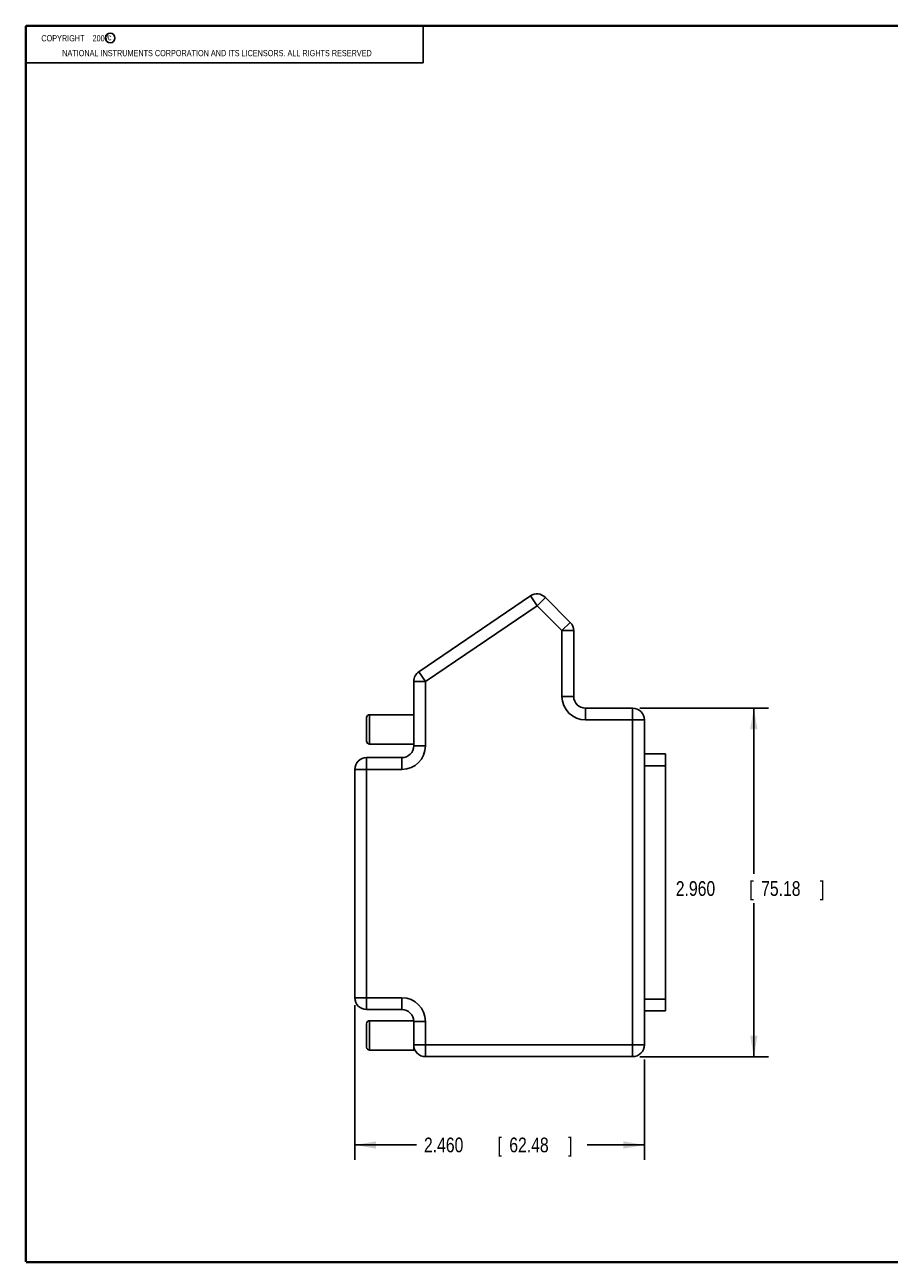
# Model space of a CAD drawing. Header units: inches. Extents: x 0.2 to 16.8, y 0.1 to 10.8.
# Tile 1 of 10: x 0.2 to 7.6, y 0.2 to 10.8. Entities that reach past the tile are written whole.
import ezdxf

# ---------------------------------------------------------------- set-up
doc = ezdxf.new("R2010")
doc.units = ezdxf.units.IN
doc.header["$LTSCALE"] = 0.935
doc.header["$MEASUREMENT"] = 0
doc.layers.get('0').update_dxf_attribs({"linetype": 'CONTINUOUS'})
doc.layers.add('DIMENSIONS', color=7, linetype='CONTINUOUS')
doc.styles.get("Standard").update_dxf_attribs({"font": 'txt', "width": 0.8})
doc.dimstyles.new('DIMSTYLE_1', dxfattribs={"dimtxt": 0.125, "dimasz": 0.18, "dimexe": 0.18, "dimexo": 0.0625, "dimgap": 0.09, "dimtad": 0, "dimtih": 1, "dimtoh": 1, "dimdec": 3, "dimzin": 4, "dimdsep": 46, "dimtxsty": 'STANDARD', "dimblk": '_FILLED', "dimblk1": '_FILLED', "dimblk2": '_FILLED', "dimcen": 0.09, "dimadec": 0, "dimazin": 0, "dimtp": 0.01, "dimtm": 0.01, "dimtfac": 1, "dimtdec": 3, "dimtofl": 0, "dimtmove": 0, "dimatfit": 3, "dimldrblk": '_FILLED', "dimfxl": 1, "dimtolj": 1, "dimtzin": 4, "dimarcsym": 0})

# ---------------------------------------------------------------- blocks, each defined once
blk = doc.blocks.new('_FILLED')
at = {"color": 0, "linetype": 'BYBLOCK'}
blk.add_solid([(0, 0), (-1, 0.174), (-1, -0.174)], dxfattribs=at)
blk = doc.blocks.new('*D0')
at = {"layer": 'DIMENSIONS', "color": 2, "linetype": 'CONTINUOUS'}
for p, q in [((3.045, 2.441), (3.045, 1.128)), ((5.505, 1.98), (5.505, 1.128)), ((3.045, 1.253), (3.569, 1.253)), ((5.505, 1.253), (5.019, 1.253))]:
    blk.add_line(p, q, dxfattribs=at)
at = {"layer": 'DIMENSIONS', "color": 2, "linetype": 'CONTINUOUS', "xscale": 0.18, "yscale": 0.18, "zscale": 0.18, "rotation": 180}
blk.add_blockref('_FILLED', (3.045, 1.253), dxfattribs=at)
at = {"layer": 'DIMENSIONS', "color": 2, "linetype": 'CONTINUOUS', "xscale": 0.18, "yscale": 0.18, "zscale": 0.18}
blk.add_blockref('_FILLED', (5.505, 1.253), dxfattribs=at)
at = {"layer": 'DIMENSIONS', "color": 2, "linetype": 'CONTINUOUS', "width": 0.8}
for s, p in [('2.460', (3.632, 1.191)), ('[', (4.257, 1.191)), ('62.48', (4.357, 1.191)), (']', (4.857, 1.191))]:
    blk.add_text(s, height=0.125, dxfattribs=at).set_placement(p)
blk = doc.blocks.new('*D3')
at = {"layer": 'DIMENSIONS', "color": 2, "linetype": 'CONTINUOUS'}
for p, q in [((5.467, 4.963), (6.56, 4.963)), ((6.435, 4.963), (6.435, 3.556)), ((6.435, 2.003), (6.435, 3.306)), ((5.467, 2.003), (6.56, 2.003))]:
    blk.add_line(p, q, dxfattribs=at)
at = {"layer": 'DIMENSIONS', "color": 2, "linetype": 'CONTINUOUS', "xscale": 0.18, "yscale": 0.18, "zscale": 0.18}
for p, rotation in [((6.435, 4.963), 90), ((6.435, 2.003), 270)]:
    blk.add_blockref('_FILLED', p, dxfattribs=dict(at, rotation=rotation))
at = {"layer": 'DIMENSIONS', "color": 2, "linetype": 'CONTINUOUS', "width": 0.8}
for s, p in [('2.960', (5.772, 3.369)), ('[', (6.397, 3.369)), ('75.18', (6.497, 3.369)), (']', (6.997, 3.369))]:
    blk.add_text(s, height=0.125, dxfattribs=at).set_placement(p)

msp = doc.modelspace()

# ---------------------------------------------------------------- linework, layer by layer
at = {"color": 2, "linetype": 'CONTINUOUS'}
for p, q in [((0.25, 10.7586), (3.625, 10.7586)), ((0.25, 10.7586), (0.25, 10.4456)), ((3.625, 10.7586), (3.625, 10.4456)), ((0.25, 10.4456), (3.625, 10.4456))]:
    msp.add_line(p, q, dxfattribs=at)
at = {"color": 7, "linetype": 'CONTINUOUS'}
for p, q in [((4.5365, 5.9168), (3.5887, 5.2731)), ((4.5927, 5.8341), (4.5365, 5.9168)), ((4.6634, 5.9048), (4.5927, 5.8341)), ((4.8756, 5.6926), (4.6634, 5.9048)), ((4.5927, 5.8341), (3.6449, 5.1903)), ((4.8049, 5.6219), (4.5927, 5.8341)), ((4.8049, 5.6219), (4.8756, 5.6926)), ((4.8049, 5.0633), (4.8049, 5.6219)), ((4.9049, 5.6219), (4.8049, 5.6219)), ((4.9049, 5.0633), (4.9049, 5.6219)), ((3.5887, 5.2731), (3.6449, 5.1903)), ((3.5449, 5.1903), (3.5449, 4.6433)), ((3.6449, 5.1903), (3.5449, 5.1903)), ((3.6449, 5.1903), (3.6449, 4.6433)), ((4.8049, 5.0633), (4.9049, 5.0633)), ((5.0049, 4.9633), (5.0049, 4.8633)), ((5.4049, 4.9633), (5.0049, 4.9633)), ((5.4049, 2.0033), (5.4049, 4.9633)), ((3.1449, 4.6833), (3.1449, 4.8833)), ((3.1699, 4.6583), (3.1699, 4.9083)), ((3.5449, 4.9083), (3.1699, 4.9083)), ((5.5049, 4.8633), (5.0049, 4.8633)), ((5.5049, 2.1033), (5.5049, 4.8633)), ((3.5449, 4.6583), (3.1699, 4.6583)), ((3.5449, 4.6433), (3.6449, 4.6433)), ((3.1449, 4.5433), (3.1449, 2.4033)), ((3.4449, 4.5433), (3.1449, 4.5433)), ((3.4449, 4.4433), (3.4449, 4.5433)), ((5.5049, 4.5743), (5.6849, 4.5743)), ((5.6849, 4.5743), (5.6849, 2.3923)), ((3.0449, 4.4433), (3.0449, 2.5033)), ((3.4449, 4.4433), (3.0449, 4.4433)), ((5.5049, 4.4743), (5.6849, 4.4743)), ((3.0449, 2.5033), (3.4449, 2.5033)), ((3.4449, 2.4033), (3.4449, 2.5033)), ((5.5049, 2.4923), (5.6849, 2.4923)), ((3.1449, 2.4033), (3.4449, 2.4033)), ((5.5049, 2.3923), (5.6849, 2.3923)), ((3.1449, 2.0833), (3.1449, 2.2833)), ((3.5448, 2.3083), (3.1699, 2.3083)), ((3.1699, 2.0583), (3.1699, 2.3083)), ((3.6449, 2.3033), (3.5449, 2.3033)), ((3.5449, 2.0583), (3.5449, 2.3033)), ((3.6449, 2.3033), (3.6449, 2.0033)), ((3.5449, 2.0583), (3.1699, 2.0583)), ((3.5449, 2.1033), (5.5049, 2.1033)), ((3.6449, 2.0033), (5.4049, 2.0033))]:
    msp.add_line(p, q, dxfattribs=at)
at = {"color": 7, "linetype": 'CONTINUOUS', "const_width": 0.02}
for points in [[(0.25, 10.7586), (0.25, 0.2586)], [(16.75, 10.7586), (0.25, 10.7586)], [(0.25, 0.2586), (16.75, 0.2586)]]:
    msp.add_lwpolyline(points, dxfattribs=at)
at = {"color": 2, "linetype": 'CONTINUOUS'}
msp.add_circle((0.9659, 10.6562), 0.0403, dxfattribs=at)
at = {"color": 7, "linetype": 'CONTINUOUS'}
for centre, radius, start, end in [((4.5927, 5.8341), 0.1, 45, 124.18612), ((4.8049, 5.6219), 0.1, 0, 45), ((3.6449, 5.1903), 0.1, 124.18612, 180), ((5.0049, 5.0633), 0.2, 180, 270), ((5.0049, 5.0633), 0.1, 180, 270), ((5.4049, 4.8633), 0.1, 0, 90), ((3.1699, 4.8833), 0.025, 90, 180), ((3.1699, 4.6833), 0.025, 180, 270), ((3.4449, 4.6433), 0.1, 270, 360), ((3.4449, 4.6433), 0.2, 270, 360), ((3.1449, 4.4433), 0.1, 90, 180), ((3.1449, 2.5033), 0.1, 180, 270), ((3.4449, 2.3033), 0.2, 0, 90), ((3.4449, 2.3033), 0.1, 0, 90), ((3.1699, 2.2833), 0.025, 90, 180), ((3.1699, 2.0833), 0.025, 180, 270), ((3.6449, 2.1033), 0.1, 180, 270), ((5.4049, 2.1033), 0.1, 270, 360)]:
    msp.add_arc(centre, radius, start, end, dxfattribs=at)

# ---------------------------------------------------------------- texts
at = {"color": 2, "linetype": 'CONTINUOUS', "width": 0.8}
for s, p in [('c', (0.946, 10.6363)), ('NATIONAL INSTRUMENTS CORPORATION AND ITS LICENSORS. ALL RIGHTS RESERVED', (0.5583, 10.5016))]:
    msp.add_text(s, height=0.053, dxfattribs=at).set_placement(p)
at = {"color": 2, "linetype": 'CONTINUOUS', "insert": (0.3125, 10.6805), "char_height": 0.053, "width": 0.8904, "attachment_point": 1}
msp.add_mtext('    COPYRIGHT    2007', dxfattribs=at)

# ---------------------------------------------------------------- dimensions: what is measured, and where the dimension line sits
at = {"layer": 'DIMENSIONS', "color": 2, "linetype": 'CONTINUOUS'}
for base, p1, p2, angle, picture, middle in [((6.4349, 4.9633), (5.4674, 2.0033), (5.4674, 4.9633), 90, '*D3', (6.4349, 3.4312)), ((3.0449, 1.2533), (5.5049, 1.9803), (3.0449, 2.4408), 180, '*D0', (4.2941, 1.2533))]:
    dim = msp.add_linear_dim(base=base, p1=p1, p2=p2, angle=angle, dimstyle='DIMSTYLE_1', dxfattribs=at)
    dim.commit()
    dim.dimension.update_dxf_attribs({"geometry": picture, "text_midpoint": middle, "dimtype": 160})

doc.saveas('drawing.dxf')
